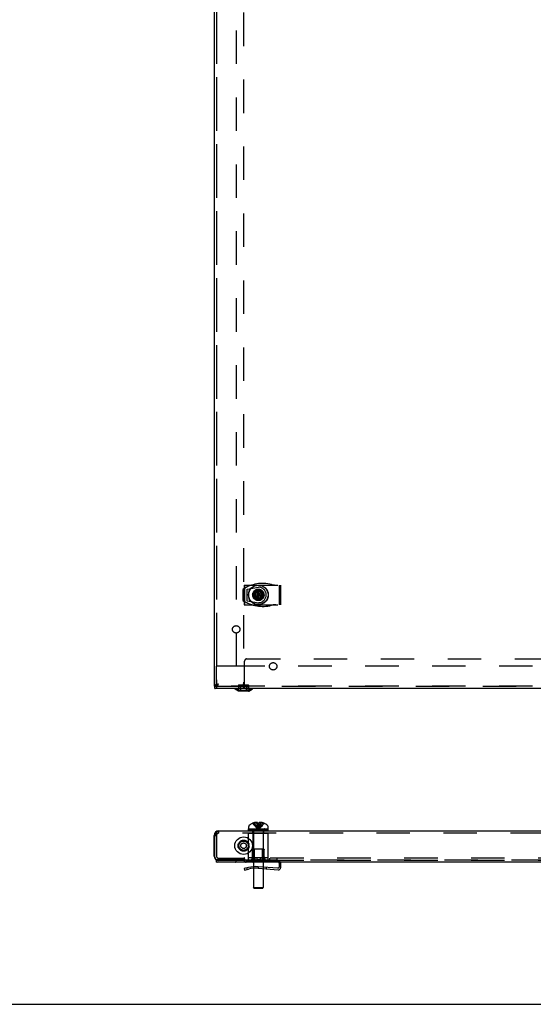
# Model space of a CAD drawing. Header units: inches. Extents: x 0 to 155, y 0 to 100.
# Tile 2 of 30: x 27 to 40, y 0 to 25. Entities that reach past the tile are written whole.
import ezdxf

# ---------------------------------------------------------------- set-up
doc = ezdxf.new("R2010")
doc.units = ezdxf.units.IN
doc.header["$LTSCALE"] = 8.5
doc.header["$MEASUREMENT"] = 0
doc.linetypes.add('HIDDEN', pattern=[0.2, 0.1, -0.1])
doc.layers.get('0').update_dxf_attribs({"linetype": 'CONTINUOUS'})
doc.layers.add('DEFAULT_2', color=8, linetype='HIDDEN')
doc.layers.add('DIMENSIONS', color=7, linetype='CONTINUOUS')
doc.styles.get("Standard").update_dxf_attribs({"font": 'arial.ttf'})
doc.dimstyles.new('DIMSTYLE_1', dxfattribs={"dimtxt": 0.681818, "dimasz": 0.909091, "dimexe": 0.09, "dimexo": 0.07, "dimgap": 0.0375, "dimtad": 0, "dimtih": 1, "dimtoh": 1, "dimzin": 4, "dimdsep": 46, "dimtxsty": 'Standard', "dimblk": '_FILLED', "dimblk1": '_FILLED', "dimblk2": '_FILLED', "dimcen": 0.09, "dimadec": 3, "dimazin": 1, "dimtfac": 1, "dimtdec": 3, "dimtofl": 0, "dimtmove": 0, "dimatfit": 3, "dimldrblk": '_FILLED', "dimfxl": 0, "dimtolj": 1, "dimtzin": 4, "dimarcsym": 0})

# ---------------------------------------------------------------- blocks, each defined once
blk = doc.blocks.new('_FILLED')
at = {"color": 0, "linetype": 'ByBlock'}
blk.add_solid([(0, 0), (-1, 0.2), (-1, -0.2)], dxfattribs=at)
blk = doc.blocks.new('*D6')
at = {"layer": 'DIMENSIONS', "color": 2, "linetype": 'Continuous'}
for p, q in [((33.237, 34.335), (33.237, 32.71)), ((32.112, 33.528), (30.098, 33.528)), ((33.237, 33.528), (35.056, 33.528))]:
    blk.add_line(p, q, dxfattribs=at)
at = {"layer": 'DIMENSIONS', "color": 2, "linetype": 'Continuous', "xscale": 0.9090909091, "yscale": 0.9090909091, "zscale": 0.9090909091}
blk.add_blockref('_FILLED', (32.112, 33.528), dxfattribs=at)
at = {"layer": 'DIMENSIONS', "color": 2, "linetype": 'Continuous', "xscale": 0.9090909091, "yscale": 0.9090909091, "zscale": 0.9090909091, "rotation": 180}
blk.add_blockref('_FILLED', (33.237, 33.528), dxfattribs=at)
at = {"layer": 'DIMENSIONS', "color": 2, "linetype": 'Continuous', "insert": (29.757, 33.869), "char_height": 0.6818, "width": 1.85282, "attachment_point": 3, "line_spacing_factor": 0.9}
blk.add_mtext('1.13\\Ptyp.', dxfattribs=at)

msp = doc.modelspace()

# ---------------------------------------------------------------- linework, layer by layer
at = {"color": 3, "linetype": 'Continuous'}
for p, q in [((32.112, 86.44), (32.112, 8.08)), ((53.84, 8.02), (32.135, 8.02)), ((32.189, 8.066), (32.193, 8.073)), ((32.224, 8.132), (32.207, 8.127)), ((32.112, 3.764), (32.112, 4.29)), ((32.135, 3.734), (32.135, 4.29)), ((32.224, 4.402), (53.75, 4.402)), ((32.195, 3.674), (32.854, 3.674)), ((32.802, 3.652), (32.224, 3.652)), ((32.862, 3.671), (32.86, 3.672))]:
    msp.add_line(p, q, dxfattribs=at)
at = {"color": 7, "linetype": 'Continuous'}
for p, q in [((33.255, 10.255), (33.219, 10.535)), ((33.219, 10.534), (33.219, 10.535)), ((33.219, 10.255), (33.255, 10.535)), ((33.219, 10.499), (33.219, 10.534)), ((33.255, 10.535), (33.255, 10.534)), ((33.255, 10.534), (33.255, 10.499)), ((33.097, 10.413), (33.378, 10.377)), ((33.097, 10.377), (33.378, 10.413)), ((33.097, 10.413), (33.098, 10.413)), ((33.098, 10.377), (33.097, 10.377)), ((33.098, 10.413), (33.133, 10.413)), ((33.133, 10.377), (33.098, 10.377)), ((33.133, 10.413), (33.188, 10.445)), ((33.133, 10.413), (33.342, 10.377)), ((33.133, 10.377), (33.342, 10.413)), ((33.188, 10.345), (33.133, 10.377)), ((33.188, 10.445), (33.219, 10.499)), ((33.188, 10.445), (33.287, 10.345)), ((33.188, 10.345), (33.287, 10.445)), ((33.219, 10.29), (33.188, 10.345)), ((33.255, 10.29), (33.219, 10.499)), ((33.219, 10.29), (33.255, 10.499)), ((33.219, 10.256), (33.219, 10.29)), ((33.219, 10.255), (33.219, 10.256)), ((33.255, 10.499), (33.287, 10.445)), ((33.287, 10.345), (33.255, 10.29)), ((33.255, 10.29), (33.255, 10.256)), ((33.255, 10.256), (33.255, 10.255)), ((33.287, 10.445), (33.342, 10.413)), ((33.342, 10.377), (33.287, 10.345)), ((33.342, 10.413), (33.377, 10.413)), ((33.377, 10.377), (33.342, 10.377)), ((33.377, 10.413), (33.378, 10.413)), ((33.378, 10.377), (33.377, 10.377)), ((32.112, 8.08), (32.135, 8.08)), ((32.135, 8.02), (32.135, 8.08)), ((32.171, 8.09), (32.175, 8.092)), ((32.175, 8.092), (32.18, 8.095)), ((32.73, 7.951), (32.644, 8.001)), ((32.995, 7.951), (33.081, 8.001)), ((32.99, 7.95), (32.735, 7.95)), ((32.991, 4.452), (32.991, 4.513)), ((33.097, 4.598), (33.097, 4.598)), ((33.097, 4.598), (33.097, 4.598)), ((33.097, 4.598), (33.097, 4.598)), ((33.098, 4.598), (33.097, 4.598)), ((33.14, 4.612), (33.133, 4.611)), ((33.188, 4.62), (33.181, 4.619)), ((33.192, 4.619), (33.188, 4.62)), ((33.196, 4.619), (33.192, 4.619)), ((33.197, 4.618), (33.196, 4.619)), ((33.199, 4.618), (33.197, 4.618)), ((33.201, 4.617), (33.199, 4.618)), ((33.203, 4.617), (33.201, 4.617)), ((33.205, 4.616), (33.203, 4.617)), ((33.207, 4.616), (33.205, 4.616)), ((33.21, 4.615), (33.207, 4.616)), ((33.211, 4.614), (33.21, 4.615)), ((33.219, 4.598), (33.219, 4.611)), ((33.219, 4.598), (33.219, 4.598)), ((33.255, 4.611), (33.255, 4.598)), ((33.255, 4.598), (33.255, 4.598)), ((33.268, 4.616), (33.265, 4.615)), ((33.27, 4.616), (33.268, 4.616)), ((33.272, 4.617), (33.27, 4.616)), ((33.274, 4.617), (33.272, 4.617)), ((33.276, 4.618), (33.274, 4.617)), ((33.278, 4.618), (33.276, 4.618)), ((33.279, 4.619), (33.278, 4.618)), ((33.283, 4.619), (33.279, 4.619)), ((33.287, 4.62), (33.283, 4.619)), ((33.294, 4.619), (33.287, 4.62)), ((33.342, 4.611), (33.335, 4.612)), ((33.378, 4.598), (33.377, 4.598)), ((33.378, 4.598), (33.378, 4.598)), ((33.483, 4.452), (33.483, 4.513)), ((32.112, 4.29), (32.135, 4.29)), ((32.987, 4.424), (32.987, 4.452)), ((32.987, 4.452), (33.487, 4.452)), ((32.987, 4.424), (33.487, 4.424)), ((33.113, 4.415), (33.113, 4.402)), ((33.361, 4.415), (33.361, 4.402)), ((33.487, 4.424), (33.487, 4.452)), ((32.175, 3.609), (32.175, 3.672)), ((32.175, 3.672), (32.862, 3.672)), ((53.8, 3.609), (32.175, 3.609)), ((33.113, 3.609), (33.113, 3.494)), ((33.361, 3.609), (33.361, 3.484)), ((33.761, 3.582), (33.761, 3.482)), ((33.8, 3.59), (33.8, 3.468)), ((32.984, 3.473), (32.88, 3.447)), ((32.88, 3.447), (32.889, 3.41)), ((32.889, 3.41), (32.984, 3.434)), ((33.113, 3.454), (33.113, 2.962)), ((33.732, 3.455), (33.229, 3.494)), ((33.229, 3.454), (33.741, 3.414)), ((33.361, 3.444), (33.361, 2.962)), ((33.123, 2.952), (33.113, 2.962)), ((33.113, 2.962), (33.361, 2.962)), ((33.123, 2.952), (33.351, 2.952)), ((33.351, 2.952), (33.361, 2.962)), ((0, 0), (154.545, 0))]:
    msp.add_line(p, q, dxfattribs=at)
for points in [[(33.219, 10.535), (33.225, 10.535), (33.231, 10.535), (33.237, 10.535), (33.243, 10.535), (33.249, 10.535), (33.255, 10.535)], [(33.097, 10.395), (33.097, 10.398), (33.097, 10.401), (33.097, 10.404), (33.097, 10.407), (33.097, 10.41), (33.097, 10.413)], [(33.097, 10.377), (33.097, 10.381), (33.097, 10.386), (33.097, 10.39), (33.097, 10.395)], [(33.255, 10.255), (33.249, 10.255), (33.243, 10.254), (33.237, 10.254), (33.231, 10.254), (33.225, 10.255), (33.219, 10.255)], [(33.378, 10.413), (33.378, 10.408), (33.378, 10.404), (33.378, 10.399), (33.378, 10.395)], [(33.378, 10.395), (33.378, 10.392), (33.378, 10.389), (33.378, 10.386), (33.378, 10.383), (33.378, 10.38), (33.378, 10.377)], [(32.135, 8.08), (32.139, 8.08), (32.144, 8.081), (32.148, 8.081), (32.153, 8.082), (32.157, 8.084)], [(32.157, 8.084), (32.162, 8.086), (32.166, 8.088), (32.171, 8.09)], [(32.224, 8.132), (32.219, 8.129), (32.214, 8.125), (32.209, 8.122), (32.205, 8.119), (32.2, 8.116), (32.196, 8.112), (32.191, 8.109), (32.188, 8.106), (32.184, 8.103), (32.181, 8.099), (32.179, 8.096), (32.177, 8.093)], [(32.18, 8.095), (32.184, 8.098), (32.189, 8.101), (32.193, 8.105), (32.198, 8.108), (32.202, 8.112), (32.207, 8.116), (32.211, 8.12), (32.216, 8.124), (32.224, 8.132)], [(33.181, 4.619), (33.175, 4.619), (33.168, 4.618), (33.161, 4.617), (33.154, 4.616), (33.147, 4.614), (33.14, 4.612)], [(33.219, 4.611), (33.215, 4.613), (33.211, 4.614)], [(33.255, 4.598), (33.249, 4.598), (33.243, 4.598), (33.237, 4.598), (33.231, 4.598), (33.225, 4.598), (33.219, 4.598)], [(33.265, 4.615), (33.263, 4.614), (33.259, 4.612), (33.255, 4.611)], [(33.335, 4.612), (33.328, 4.614), (33.321, 4.616), (33.314, 4.617), (33.307, 4.618), (33.3, 4.619), (33.294, 4.619)]]:
    msp.add_lwpolyline(points, dxfattribs=at)
at = {"color": 3, "linetype": 'Continuous'}
for points in [[(32.129, 8.098), (32.125, 8.096), (32.121, 8.093), (32.118, 8.09), (32.116, 8.088), (32.114, 8.085), (32.113, 8.083), (32.112, 8.08)], [(32.174, 8.116), (32.166, 8.114), (32.159, 8.111), (32.152, 8.109), (32.145, 8.106), (32.139, 8.103), (32.134, 8.101), (32.129, 8.098)], [(32.135, 8.02), (32.139, 8.02), (32.144, 8.021), (32.148, 8.023), (32.153, 8.025), (32.157, 8.028), (32.162, 8.032), (32.166, 8.036), (32.171, 8.041), (32.175, 8.047), (32.18, 8.053), (32.184, 8.059), (32.189, 8.066)], [(32.207, 8.127), (32.198, 8.124), (32.19, 8.122), (32.182, 8.119), (32.174, 8.116)], [(32.193, 8.073), (32.198, 8.081), (32.202, 8.089), (32.207, 8.097), (32.211, 8.106), (32.216, 8.114), (32.22, 8.123), (32.224, 8.132)], [(32.135, 4.29), (32.139, 4.299), (32.144, 4.307), (32.148, 4.316), (32.153, 4.324), (32.157, 4.333), (32.162, 4.341), (32.166, 4.348), (32.171, 4.356), (32.175, 4.362), (32.18, 4.369), (32.184, 4.375), (32.189, 4.38), (32.193, 4.385), (32.198, 4.39), (32.202, 4.393), (32.207, 4.396), (32.211, 4.399), (32.216, 4.4), (32.22, 4.401), (32.224, 4.402)], [(32.86, 3.672), (32.859, 3.672), (32.858, 3.673), (32.856, 3.673), (32.854, 3.674)], [(32.873, 3.667), (32.871, 3.668), (32.871, 3.668), (32.869, 3.668), (32.868, 3.669), (32.867, 3.669), (32.865, 3.67), (32.864, 3.67), (32.863, 3.671), (32.862, 3.671)], [(32.885, 3.661), (32.884, 3.662), (32.882, 3.663), (32.881, 3.664), (32.88, 3.664), (32.879, 3.665), (32.878, 3.665), (32.877, 3.666), (32.877, 3.666), (32.876, 3.667), (32.875, 3.667), (32.874, 3.667), (32.873, 3.667)]]:
    msp.add_lwpolyline(points, dxfattribs=at)
at = {"color": 7, "linetype": 'Continuous'}
for centre, radius in [((33.237, 10.395), 0.25), ((33.237, 10.395), 0.246), ((32.862, 4.027), 0.223)]:
    msp.add_circle(centre, radius, dxfattribs=at)
for centre, radius, start, end in [((32.649, 8.01), 0.01, 90.0001, 239.7435), ((33.075, 8.01), 0.01, 300.2565, 89.9999), ((32.735, 7.96), 0.01, 239.7436, 270), ((32.99, 7.96), 0.01, 270, 300.2564), ((33.026, 4.513), 0.035, 130.9334, 180), ((33.237, 4.27), 0.357, 113.1727, 130.9334), ((33.237, 4.27), 0.357, 107.0407, 113.0017), ((33.237, 4.27), 0.357, 66.9983, 72.9593), ((33.237, 4.27), 0.357, 49.0666, 66.8273), ((33.448, 4.513), 0.035, 0, 49.0666), ((33.076, 4.415), 0.0372, 0, 14.3273), ((33.399, 4.415), 0.0372, 165.6727, 180), ((33.734, 3.582), 0.027, 0, 89.1288), ((33.169, 2.732), 0.764, 85.5614, 104.0614), ((33.169, 2.692), 0.764, 85.5614, 104.0614), ((33.734, 3.482), 0.027, 265.5614, 360), ((33.746, 3.468), 0.054, 265.5614, 360)]:
    msp.add_arc(centre, radius, start, end, dxfattribs=at)
at = {"color": 3, "linetype": 'Continuous'}
for centre, radius, start, end in [((32.224, 4.29), 0.112, 90, 180), ((32.224, 3.764), 0.112, 180, 270), ((32.195, 3.734), 0.06, 180, 270)]:
    msp.add_arc(centre, radius, start, end, dxfattribs=at)
at = {"layer": 'DEFAULT_2', "color": 8, "linetype": 'HIDDEN'}
for p, q in [((32.172, 86.44), (32.172, 8.08)), ((32.862, 86.38), (32.862, 8.14)), ((32.175, 85.927), (32.175, 8.592)), ((32.675, 85.927), (32.675, 8.592)), ((32.846, 10.534), (32.846, 10.256)), ((32.874, 10.552), (32.874, 10.237)), ((32.88, 10.645), (33.8, 10.645)), ((32.88, 10.645), (32.88, 10.145)), ((32.889, 10.645), (32.889, 10.145)), ((32.956, 10.544), (33.237, 10.593)), ((32.956, 10.246), (32.956, 10.544)), ((33.195, 10.529), (33.195, 10.487)), ((33.28, 10.487), (33.28, 10.529)), ((33.761, 10.645), (33.761, 10.145)), ((33.8, 10.645), (33.8, 10.145)), ((33.146, 10.437), (33.103, 10.437)), ((33.103, 10.353), (33.146, 10.353)), ((33.146, 10.353), (33.146, 10.437)), ((33.195, 10.487), (33.28, 10.487)), ((33.28, 10.303), (33.195, 10.303)), ((33.195, 10.303), (33.195, 10.261)), ((33.28, 10.261), (33.28, 10.303)), ((33.371, 10.437), (33.329, 10.437)), ((33.329, 10.437), (33.329, 10.353)), ((33.329, 10.353), (33.371, 10.353)), ((32.88, 10.145), (33.8, 10.145)), ((32.956, 10.246), (33.237, 10.197)), ((32.945, 8.77), (53.03, 8.77)), ((32.175, 8.592), (32.675, 8.592)), ((53.8, 8.582), (32.175, 8.582)), ((32.175, 8.082), (32.175, 8.582)), ((32.885, 8.088), (32.885, 8.71)), ((32.135, 8.08), (53.84, 8.08)), ((53.8, 8.082), (32.175, 8.082)), ((32.741, 7.98), (32.674, 8.019)), ((32.744, 8.112), (32.722, 8.09)), ((33.002, 8.09), (32.722, 8.09)), ((32.722, 8.082), (32.722, 8.09)), ((32.722, 8.082), (33.002, 8.082)), ((32.737, 8.08), (32.737, 8.02)), ((32.742, 7.98), (32.742, 8.082)), ((32.744, 8.112), (32.98, 8.112)), ((32.792, 7.98), (32.792, 8.082)), ((32.854, 8.08), (32.854, 8.02)), ((32.932, 7.98), (32.932, 8.082)), ((32.98, 8.112), (33.002, 8.09)), ((32.982, 7.98), (32.982, 8.082)), ((32.984, 7.98), (33.051, 8.019)), ((32.987, 8.08), (32.987, 8.02)), ((33.002, 8.082), (33.002, 8.09)), ((32.741, 7.98), (32.984, 7.98)), ((33.097, 4.598), (33.097, 4.598)), ((33.219, 4.598), (33.098, 4.598)), ((33.133, 4.598), (33.133, 4.611)), ((33.188, 4.598), (33.188, 4.62)), ((33.211, 4.614), (33.212, 4.614)), ((33.215, 4.613), (33.216, 4.612)), ((33.219, 4.598), (33.221, 4.582)), ((33.219, 4.598), (33.222, 4.569)), ((33.222, 4.569), (33.224, 4.553)), ((33.224, 4.553), (33.225, 4.541)), ((33.225, 4.541), (33.226, 4.525)), ((33.226, 4.525), (33.228, 4.513)), ((33.228, 4.513), (33.229, 4.498)), ((33.247, 4.513), (33.244, 4.487)), ((33.25, 4.541), (33.247, 4.513)), ((33.253, 4.569), (33.25, 4.541)), ((33.255, 4.598), (33.253, 4.569)), ((33.377, 4.598), (33.255, 4.598)), ((33.259, 4.612), (33.26, 4.613)), ((33.263, 4.614), (33.264, 4.614)), ((33.287, 4.598), (33.287, 4.62)), ((33.342, 4.598), (33.342, 4.611)), ((33.378, 4.598), (33.378, 4.598)), ((33.378, 4.598), (33.378, 4.598)), ((32.135, 4.29), (32.172, 4.29)), ((32.172, 4.29), (32.172, 3.764)), ((32.224, 4.402), (32.224, 4.342)), ((40.487, 4.342), (32.224, 4.342)), ((32.987, 3.659), (32.987, 4.344)), ((32.987, 4.344), (33.487, 4.344)), ((33.097, 4.342), (33.097, 4.402)), ((33.102, 4.424), (33.102, 4.452)), ((33.107, 3.719), (33.107, 4.344)), ((33.113, 4.402), (33.113, 3.609)), ((33.21, 4.462), (33.237, 4.437)), ((33.229, 4.498), (33.231, 4.487)), ((33.231, 4.487), (33.234, 4.462)), ((33.234, 4.462), (33.237, 4.437)), ((33.241, 4.462), (33.237, 4.437)), ((33.265, 4.462), (33.237, 4.437)), ((33.244, 4.487), (33.241, 4.462)), ((33.361, 4.402), (33.361, 3.609)), ((33.367, 3.719), (33.367, 4.344)), ((33.372, 4.424), (33.372, 4.452)), ((33.378, 4.342), (33.378, 4.402)), ((33.487, 3.659), (33.487, 4.344)), ((33.092, 3.741), (33.092, 3.914)), ((33.101, 3.947), (33.094, 3.925)), ((33.101, 3.947), (33.373, 3.947)), ((33.135, 3.645), (33.135, 3.947)), ((33.34, 3.645), (33.34, 3.947)), ((33.373, 3.947), (33.381, 3.925)), ((33.382, 3.741), (33.382, 3.914)), ((32.224, 3.712), (32.862, 3.712)), ((32.58, 3.712), (32.58, 3.652)), ((32.675, 3.629), (32.675, 3.652)), ((32.768, 3.712), (32.768, 3.652)), ((32.862, 3.652), (32.802, 3.652)), ((32.874, 3.7), (32.846, 3.674)), ((32.892, 3.626), (32.846, 3.674)), ((32.862, 3.712), (32.862, 3.652)), ((32.865, 3.698), (32.862, 3.692)), ((32.862, 3.672), (53.121, 3.672)), ((32.92, 3.652), (32.874, 3.7)), ((32.885, 3.661), (32.885, 3.716)), ((53.09, 3.712), (32.885, 3.712)), ((32.885, 3.652), (32.885, 3.661)), ((53.09, 3.652), (32.885, 3.652)), ((33.734, 3.609), (32.931, 3.609)), ((32.94, 3.644), (33.746, 3.644)), ((33.487, 3.719), (32.987, 3.719)), ((33.487, 3.659), (32.987, 3.659)), ((33.09, 3.727), (33.066, 3.666)), ((33.097, 3.669), (33.097, 3.659)), ((33.097, 3.669), (33.146, 3.669)), ((33.103, 3.719), (33.103, 3.669)), ((33.146, 3.719), (33.146, 3.669)), ((33.195, 3.719), (33.195, 3.669)), ((33.28, 3.669), (33.195, 3.669)), ((33.28, 3.719), (33.28, 3.669)), ((33.329, 3.719), (33.329, 3.669)), ((33.329, 3.669), (33.378, 3.669)), ((33.371, 3.719), (33.371, 3.669)), ((33.378, 3.669), (33.378, 3.659)), ((33.385, 3.727), (33.409, 3.666)), ((33.518, 3.712), (33.518, 3.652)), ((33.706, 3.712), (33.706, 3.652)), ((32.956, 3.427), (32.956, 3.467)), ((33.113, 3.494), (33.113, 3.454)), ((33.237, 3.454), (33.237, 3.493)), ((33.361, 3.484), (33.361, 3.444)), ((33.435, 3.478), (33.435, 3.438))]:
    msp.add_line(p, q, dxfattribs=at)
for points in [[(32.177, 8.093), (32.176, 8.093), (32.175, 8.09), (32.173, 8.086), (32.173, 8.083), (32.172, 8.08)], [(32.863, 8.086), (32.861, 8.084), (32.86, 8.083), (32.859, 8.082), (32.858, 8.081), (32.856, 8.08), (32.855, 8.08), (32.854, 8.08)], [(32.877, 8.058), (32.876, 8.054), (32.875, 8.05), (32.874, 8.046), (32.873, 8.043), (32.872, 8.04), (32.871, 8.037), (32.871, 8.035), (32.869, 8.032), (32.868, 8.03), (32.867, 8.028), (32.865, 8.026), (32.864, 8.024), (32.863, 8.023), (32.861, 8.022), (32.859, 8.021), (32.858, 8.02), (32.856, 8.02), (32.854, 8.02)], [(32.867, 8.093), (32.865, 8.09), (32.864, 8.088), (32.863, 8.086)], [(32.885, 8.112), (32.883, 8.111), (32.881, 8.11), (32.88, 8.109), (32.878, 8.108), (32.877, 8.107), (32.876, 8.105), (32.874, 8.104), (32.873, 8.102), (32.872, 8.101), (32.87, 8.099), (32.869, 8.097), (32.868, 8.095), (32.867, 8.093)], [(32.885, 8.088), (32.884, 8.085), (32.882, 8.081), (32.881, 8.078), (32.88, 8.074), (32.879, 8.07), (32.878, 8.066), (32.877, 8.058)], [(33.097, 4.598), (33.117, 4.569), (33.138, 4.541), (33.161, 4.513), (33.185, 4.487), (33.21, 4.462)], [(33.133, 4.598), (33.148, 4.569), (33.163, 4.541), (33.18, 4.513), (33.198, 4.487), (33.217, 4.462), (33.237, 4.437)], [(33.188, 4.598), (33.195, 4.569), (33.202, 4.541), (33.21, 4.513), (33.219, 4.487), (33.228, 4.462), (33.237, 4.437)], [(33.287, 4.598), (33.28, 4.569), (33.273, 4.541), (33.265, 4.513), (33.256, 4.487), (33.247, 4.462), (33.237, 4.437)], [(33.342, 4.598), (33.327, 4.569), (33.312, 4.541), (33.295, 4.513), (33.277, 4.487), (33.258, 4.462), (33.237, 4.437)], [(33.378, 4.598), (33.358, 4.569), (33.337, 4.541), (33.314, 4.513), (33.29, 4.487), (33.265, 4.462)], [(32.224, 4.342), (32.22, 4.342), (32.216, 4.341), (32.211, 4.34), (32.207, 4.339), (32.202, 4.338), (32.198, 4.336), (32.193, 4.334), (32.189, 4.332), (32.184, 4.329), (32.18, 4.326), (32.175, 4.323), (32.171, 4.32), (32.166, 4.317), (32.162, 4.313), (32.157, 4.31), (32.153, 4.306), (32.148, 4.302), (32.144, 4.298), (32.135, 4.29)], [(32.856, 3.678), (32.855, 3.676), (32.854, 3.674)], [(32.86, 3.686), (32.859, 3.684), (32.858, 3.681), (32.856, 3.678)], [(32.863, 3.692), (32.861, 3.689), (32.86, 3.686)], [(32.862, 3.671), (32.861, 3.671), (32.86, 3.672)], [(32.868, 3.705), (32.867, 3.703), (32.866, 3.7), (32.865, 3.698)], [(32.878, 3.716), (32.877, 3.715), (32.876, 3.714), (32.874, 3.713), (32.873, 3.712), (32.872, 3.71), (32.87, 3.709), (32.869, 3.707), (32.868, 3.705)], [(32.885, 3.716), (32.883, 3.716), (32.881, 3.716), (32.88, 3.716), (32.878, 3.716)]]:
    msp.add_lwpolyline(points, dxfattribs=at)
for centre, radius in [((33.237, 10.395), 0.145), ((33.237, 10.395), 0.141), ((33.237, 10.395), 0.136), ((33.237, 10.395), 0.135), ((33.237, 10.395), 0.13), ((33.237, 10.395), 0.124), ((33.237, 10.395), 0.114), ((33.237, 10.395), 0.102), ((32.674, 9.52), 0.094), ((33.612, 8.582), 0.094), ((32.862, 4.027), 0.14), ((32.862, 4.027), 0.125), ((32.862, 4.027), 0.122), ((32.862, 4.027), 0.12), ((32.862, 4.027), 0.118), ((32.862, 4.027), 0.07)]:
    msp.add_circle(centre, radius, dxfattribs=at)
for centre, radius, start, end in [((33.348, 9.788), 0.899, 75.6436, 123.885), ((33.237, 10.395), 0.198, 270, 90), ((33.682, 11.095), 0.45, 255.6436, 270), ((33.348, 11.002), 0.899, 236.115, 284.3564), ((33.682, 9.695), 0.45, 90, 104.3564), ((32.945, 8.71), 0.06, 90, 180), ((32.669, 8.01), 0.01, 59.7436, 90.0001), ((32.802, 8.14), 0.06, 270, 360), ((33.056, 8.01), 0.01, 89.9999, 120.2564), ((32.224, 4.29), 0.052, 90, 180), ((33.076, 4.415), 0.0372, 14.3273, 90), ((33.399, 4.415), 0.0372, 90, 165.6727), ((32.224, 3.764), 0.052, 180, 270), ((33.128, 3.914), 0.036, 161.5651, 180), ((33.346, 3.914), 0.036, 0, 18.4349), ((32.195, 3.652), 0.02, 90, 180), ((32.195, 3.629), 0.02, 180, 270), ((32.655, 3.652), 0.02, 0, 90), ((32.655, 3.629), 0.02, 270, 360), ((32.931, 3.663), 0.054, 223.6536, 270), ((32.94, 3.671), 0.027, 223.6536, 270), ((33.032, 3.68), 0.036, 270, 338.1986), ((33.056, 3.741), 0.036, 338.1986, 360), ((33.099, 3.645), 0.036, 270, 360), ((33.376, 3.645), 0.036, 180, 270), ((33.418, 3.741), 0.036, 180, 201.8014), ((33.443, 3.68), 0.036, 201.8014, 270), ((33.734, 3.582), 0.027, 89.1288, 90), ((33.746, 3.59), 0.054, 0, 90)]:
    msp.add_arc(centre, radius, start, end, dxfattribs=at)

# ---------------------------------------------------------------- dimensions: what is measured, and where the dimension line sits
at = {"layer": 'DIMENSIONS', "color": 2, "linetype": 'Continuous'}
dim = msp.add_linear_dim(base=(33.237463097, 33.527757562), p1=(32.112463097, 8.079920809), p2=(33.237463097, 32.639575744), text='<>\\Ptyp.', dimstyle='DIMSTYLE_1', dxfattribs=at)
dim.commit()
dim.dimension.update_dxf_attribs({"geometry": '*D6', "text_midpoint": (28.830256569, 33.016393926), "dimtype": 160})

doc.saveas('drawing.dxf')
